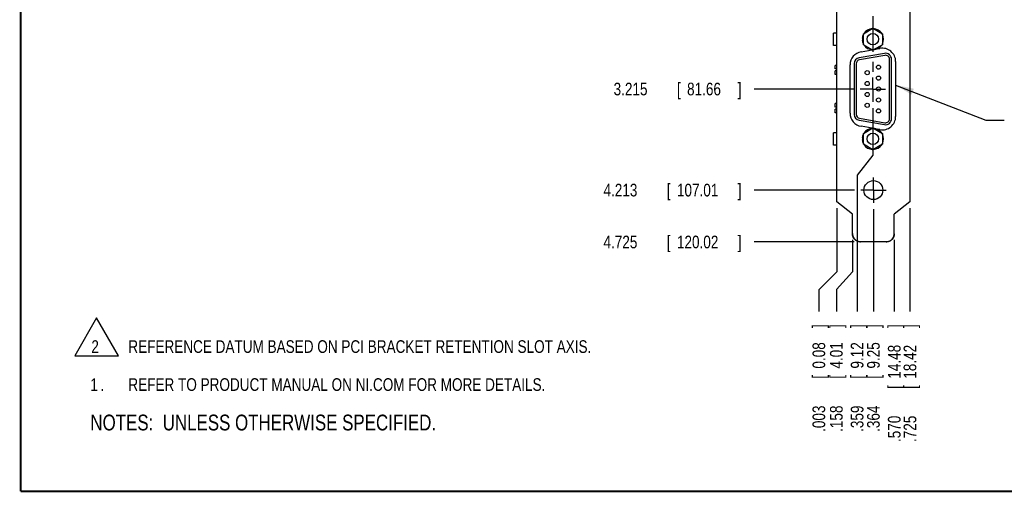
# Model space of a CAD drawing. Header units: inches. Extents: x 0.2 to 16.8, y 0.1 to 10.8.
# Tile 1 of 10: x 0.2 to 10, y 0.2 to 4.9. Entities that reach past the tile are written whole.
import ezdxf

# ---------------------------------------------------------------- set-up
doc = ezdxf.new("R2010")
doc.units = ezdxf.units.IN
doc.header["$LTSCALE"] = 0.935
doc.header["$MEASUREMENT"] = 0
doc.linetypes.add('CENTER', pattern=[0.6, 0.375, -0.075, 0.075, -0.075])
doc.layers.get('0').update_dxf_attribs({"linetype": 'CONTINUOUS'})
for name, color, linetype in [('DEFAULT_1', 7, 'CENTER'), ('DETAIL', 7, 'CONTINUOUS'), ('DIMENSIONS', 7, 'CONTINUOUS')]:
    doc.layers.add(name, color=color, linetype=linetype)
doc.styles.get("Standard").update_dxf_attribs({"font": 'txt', "width": 0.8})
doc.dimstyles.new('DIMSTYLE_1', dxfattribs={"dimtxt": 0.125, "dimasz": 0.18, "dimexe": 0.18, "dimexo": 0.0625, "dimgap": 0.09, "dimtad": 0, "dimtih": 1, "dimtoh": 1, "dimdec": 3, "dimzin": 4, "dimdsep": 46, "dimtxsty": 'STANDARD', "dimblk": '_FILLED', "dimblk1": '_FILLED', "dimblk2": '_FILLED', "dimcen": 0.09, "dimadec": 0, "dimazin": 0, "dimtp": 0.01, "dimtm": 0.01, "dimtfac": 1, "dimtdec": 3, "dimtofl": 0, "dimtmove": 0, "dimatfit": 3, "dimldrblk": '_FILLED', "dimfxl": 1, "dimtolj": 1, "dimtzin": 4, "dimarcsym": 0})

# ---------------------------------------------------------------- blocks, each defined once
blk = doc.blocks.new('*D0')
at = {"layer": 'DIMENSIONS', "color": 2, "linetype": 'CONTINUOUS'}
blk.add_line((8.4777, 2.72), (7.4897, 2.72), dxfattribs=at)
at = {"layer": 'DIMENSIONS', "color": 2, "linetype": 'CONTINUOUS', "width": 0.8}
for s, p in [('4.725', (6.0022, 2.6575)), ('[', (6.6272, 2.6575)), ('120.02', (6.7272, 2.6575)), (']', (7.3272, 2.6575))]:
    blk.add_text(s, height=0.125, dxfattribs=at).set_placement(p)
blk = doc.blocks.new('_FILLED')
at = {"color": 0, "linetype": 'BYBLOCK'}
blk.add_solid([(0, 0), (-1, 0.174), (-1, -0.174)], dxfattribs=at)
blk = doc.blocks.new('*D4')
at = {"layer": 'DIMENSIONS', "color": 2, "linetype": 'CONTINUOUS'}
blk.add_line((8.6662, 3.0445), (8.6662, 2.0325), dxfattribs=at)
at = {"layer": 'DIMENSIONS', "color": 2, "linetype": 'CONTINUOUS', "width": 0.8}
for s, p in [(']', (8.7287, 1.87)), ('9.25', (8.7287, 1.47)), ('[', (8.7287, 1.37)), ('.364', (8.7287, 0.845))]:
    blk.add_text(s, height=0.125, rotation=90, dxfattribs=at).set_placement(p)
blk = doc.blocks.new('*D5')
at = {"layer": 'DIMENSIONS', "color": 2, "linetype": 'CONTINUOUS'}
for p, q in [((8.6612, 4.0425), (8.6612, 3.5756)), ((8.6612, 3.5756), (8.5056, 3.3799)), ((8.5056, 3.3799), (8.5056, 2.0325))]:
    blk.add_line(p, q, dxfattribs=at)
at = {"layer": 'DIMENSIONS', "color": 2, "linetype": 'CONTINUOUS', "width": 0.8}
for s, p in [(']', (8.5681, 1.87)), ('9.12', (8.5681, 1.47)), ('[', (8.5681, 1.37)), ('.359', (8.5681, 0.845))]:
    blk.add_text(s, height=0.125, rotation=90, dxfattribs=at).set_placement(p)
blk = doc.blocks.new('*D12')
at = {"layer": 'DIMENSIONS', "color": 2, "linetype": 'CONTINUOUS'}
for p, q in [((8.3052, 3.0537), (8.3052, 2.4252)), ((8.3052, 2.4252), (8.1279, 2.2477)), ((8.1279, 2.2477), (8.1279, 2.0325))]:
    blk.add_line(p, q, dxfattribs=at)
at = {"layer": 'DIMENSIONS', "color": 2, "linetype": 'CONTINUOUS', "width": 0.8}
for s, p in [(']', (8.1904, 1.87)), ('0.08', (8.1904, 1.47)), ('[', (8.1904, 1.37)), ('.003', (8.1904, 0.845))]:
    blk.add_text(s, height=0.125, rotation=90, dxfattribs=at).set_placement(p)
blk = doc.blocks.new('*D13')
at = {"layer": 'DIMENSIONS', "color": 2, "linetype": 'CONTINUOUS'}
blk.add_line((9.0272, 3.0537), (9.0272, 2.0325), dxfattribs=at)
at = {"layer": 'DIMENSIONS', "color": 2, "linetype": 'CONTINUOUS', "width": 0.8}
for s, p in [(']', (9.0897, 1.87)), ('18.42', (9.0897, 1.37)), ('[', (9.0897, 1.27)), ('.725', (9.0897, 0.745))]:
    blk.add_text(s, height=0.125, rotation=90, dxfattribs=at).set_placement(p)
blk = doc.blocks.new('*D14')
at = {"layer": 'DIMENSIONS', "color": 2, "linetype": 'CONTINUOUS'}
blk.add_line((8.8722, 2.7398), (8.8722, 2.0325), dxfattribs=at)
at = {"layer": 'DIMENSIONS', "color": 2, "linetype": 'CONTINUOUS', "width": 0.8}
for s, p in [(']', (8.9347, 1.87)), ('14.48', (8.9347, 1.37)), ('[', (8.9347, 1.27)), ('.570', (8.9347, 0.745))]:
    blk.add_text(s, height=0.125, rotation=90, dxfattribs=at).set_placement(p)
blk = doc.blocks.new('*D15')
at = {"layer": 'DIMENSIONS', "color": 2, "linetype": 'CONTINUOUS'}
for p, q in [((8.4602, 2.7398), (8.4602, 2.4252)), ((8.4602, 2.4252), (8.3006, 2.2525)), ((8.3006, 2.2525), (8.3006, 2.0325))]:
    blk.add_line(p, q, dxfattribs=at)
at = {"layer": 'DIMENSIONS', "color": 2, "linetype": 'CONTINUOUS', "width": 0.8}
for s, p in [(']', (8.3631, 1.87)), ('4.01', (8.3631, 1.47)), ('[', (8.3631, 1.37)), ('.158', (8.3631, 0.845))]:
    blk.add_text(s, height=0.125, rotation=90, dxfattribs=at).set_placement(p)
blk = doc.blocks.new('*D20')
at = {"layer": 'DIMENSIONS', "color": 2, "linetype": 'CONTINUOUS'}
blk.add_line((8.4736, 4.2301), (7.4897, 4.2301), dxfattribs=at)
at = {"layer": 'DIMENSIONS', "color": 2, "linetype": 'CONTINUOUS', "width": 0.8}
for s, p in [('3.215', (6.1022, 4.1676)), ('[', (6.7272, 4.1676)), ('81.66', (6.8272, 4.1676)), (']', (7.3272, 4.1676))]:
    blk.add_text(s, height=0.125, dxfattribs=at).set_placement(p)
blk = doc.blocks.new('*D21')
at = {"layer": 'DIMENSIONS', "color": 2, "linetype": 'CONTINUOUS'}
blk.add_line((8.4786, 3.2321), (7.4897, 3.2321), dxfattribs=at)
at = {"layer": 'DIMENSIONS', "color": 2, "linetype": 'CONTINUOUS', "width": 0.8}
for s, p in [('[', (6.6272, 3.1696)), (']', (7.3272, 3.1696)), ('4.213', (6.0022, 3.1696)), ('107.01', (6.7272, 3.1696))]:
    blk.add_text(s, height=0.125, dxfattribs=at).set_placement(p)
blk = doc.blocks.new('NOTES_HEADER_BL0', base_point=(3.1215, 0.9375))
at = {"layer": 'DETAIL', "color": 2, "linetype": 'CONTINUOUS', "width": 0.8}
blk.add_text('NOTES:  UNLESS OTHERWISE SPECIFIED.', height=0.156, dxfattribs=at).set_placement((0.9375, 0.8595))
blk = doc.blocks.new('CUSTOM_NOTE_BL1', base_point=(3.6751, 1.3124))
at = {"layer": 'DETAIL', "color": 2, "linetype": 'CONTINUOUS', "width": 0.8}
for s, p in [('1', (0.9376, 1.2498)), ('REFER TO PRODUCT MANUAL ON NI.COM FOR MORE DETAILS.', (1.3125, 1.25)), ('.', (1.0376, 1.2498))]:
    blk.add_text(s, height=0.125, dxfattribs=at).set_placement(p)
blk = doc.blocks.new('CUSTOM_NOTE_BL2', base_point=(3.8976, 1.7838))
at = {"layer": 'DETAIL', "color": 2, "linetype": 'CONTINUOUS'}
for p, q in [((0.999, 1.9711), (0.7827, 1.5965)), ((1.2153, 1.5965), (0.999, 1.9711)), ((0.7827, 1.5965), (1.2153, 1.5965))]:
    blk.add_line(p, q, dxfattribs=at)
at = {"layer": 'DETAIL', "color": 2, "linetype": 'CONTINUOUS', "width": 0.8}
for s, p in [('2', (0.9473, 1.6248)), ('REFERENCE DATUM BASED ON PCI BRACKET RETENTION SLOT AXIS.', (1.3125, 1.625))]:
    blk.add_text(s, height=0.125, dxfattribs=at).set_placement(p)

msp = doc.modelspace()

# ---------------------------------------------------------------- linework, layer by layer
at = {"color": 7, "linetype": 'CONTINUOUS'}
for p, q in [((8.3052, 3.1162), (8.3052, 7.1991)), ((9.0272, 7.1681), (9.0272, 3.1162)), ((8.2741, 4.6612), (8.2741, 4.7829)), ((8.3052, 4.7829), (8.2741, 4.7829)), ((8.5675, 4.7762), (8.6612, 4.8303)), ((8.5675, 4.6679), (8.5675, 4.7762)), ((8.6612, 4.8303), (8.755, 4.7762)), ((8.755, 4.7762), (8.755, 4.6679)), ((8.557, 4.7298), (8.5675, 4.7298)), ((8.5675, 4.7143), (8.557, 4.7143)), ((8.6612, 4.6138), (8.5675, 4.6679)), ((8.755, 4.6679), (8.6612, 4.6138)), ((8.3052, 4.6612), (8.2741, 4.6612)), ((8.7762, 4.582), (8.5258, 4.5378)), ((8.5453, 4.5983), (8.6546, 4.6176)), ((8.7024, 4.626), (8.7313, 4.6311)), ((8.477, 4.4797), (8.477, 3.9806)), ((8.4966, 4.4797), (8.4966, 3.9806)), ((8.7796, 4.5626), (8.5292, 4.5185)), ((8.8258, 3.9364), (8.8258, 4.5238)), ((8.8455, 3.9364), (8.8455, 4.5238)), ((8.8862, 4.5011), (8.8862, 3.9591)), ((8.3052, 4.4636), (8.2892, 4.4636)), ((8.2892, 4.4286), (8.2892, 4.4636)), ((8.3052, 4.4286), (8.2892, 4.4286)), ((8.3052, 4.4096), (8.2892, 4.4096)), ((8.2892, 4.3746), (8.2892, 4.4096)), ((8.3052, 4.3746), (8.2892, 4.3746)), ((8.4362, 3.9919), (8.4362, 4.4683)), ((8.3052, 4.0856), (8.2892, 4.0856)), ((8.2892, 4.0506), (8.2892, 4.0856)), ((8.3052, 4.0506), (8.2892, 4.0506)), ((8.3052, 4.0316), (8.2892, 4.0316)), ((8.2892, 3.9966), (8.2892, 4.0316)), ((8.3052, 3.9966), (8.2892, 3.9966)), ((8.5258, 3.9224), (8.7762, 3.8783)), ((8.5292, 3.9418), (8.7796, 3.8977)), ((8.3052, 3.799), (8.2741, 3.799)), ((8.2741, 3.6774), (8.2741, 3.799)), ((8.6546, 3.8427), (8.5453, 3.8619)), ((8.5675, 3.7923), (8.6612, 3.8465)), ((8.5675, 3.6841), (8.5675, 3.7923)), ((8.6612, 3.8465), (8.755, 3.7923)), ((8.7313, 3.8291), (8.7024, 3.8342)), ((8.755, 3.7923), (8.755, 3.6841)), ((8.557, 3.746), (8.5675, 3.746)), ((8.5675, 3.7305), (8.557, 3.7305)), ((8.3052, 3.6774), (8.2741, 3.6774)), ((8.6612, 3.63), (8.5675, 3.6841)), ((8.755, 3.6841), (8.6612, 3.63)), ((8.4602, 2.9951), (8.3052, 3.1162)), ((9.0272, 3.1162), (8.8722, 2.9951)), ((8.4602, 2.8023), (8.4602, 2.9951)), ((8.8722, 2.8023), (8.8722, 2.9951)), ((8.7922, 2.7227), (8.5402, 2.7227)), ((8.7922, 2.72), (8.5402, 2.72))]:
    msp.add_line(p, q, dxfattribs=at)
at = {"color": 7, "linetype": 'CONTINUOUS', "const_width": 0.02}
for points in [[(0.25, 10.7586), (0.25, 0.2586)], [(0.25, 0.2586), (16.75, 0.2586)]]:
    msp.add_lwpolyline(points, dxfattribs=at)
at = {"color": 7, "linetype": 'CONTINUOUS'}
for centre, radius in [((8.6612, 4.7221), 0.056), ((8.6053, 4.3919), 0.0205), ((8.7171, 4.4459), 0.0205), ((8.6053, 4.2841), 0.0205), ((8.7171, 4.338), 0.0205), ((8.6053, 4.1762), 0.0205), ((8.7171, 4.2301), 0.0205), ((8.6053, 4.0683), 0.0205), ((8.7171, 4.1223), 0.0205), ((8.7171, 4.0144), 0.0205), ((8.6612, 3.7382), 0.056), ((8.6662, 3.2321), 0.0935)]:
    msp.add_circle(centre, radius, dxfattribs=at)
for centre, radius, start, end in [((8.6612, 4.7221), 0.1045, 153.78324, 175.74689), ((8.6612, 4.7221), 0.1045, 93.78324, 146.21676), ((8.6612, 4.7221), 0.1045, 33.78324, 86.21676), ((8.6612, 4.7221), 0.1045, 333.78324, 26.21676), ((8.6612, 4.7221), 0.1045, 184.25311, 206.21676), ((8.5682, 4.4683), 0.132, 100, 180), ((8.6612, 4.7221), 0.1045, 213.78324, 266.21676), ((8.6612, 4.7221), 0.1045, 273.78324, 326.21676), ((8.7542, 4.5011), 0.132, 0, 100), ((8.7864, 4.5238), 0.0591, 0, 100), ((8.536, 4.4797), 0.0591, 100, 180), ((8.536, 4.4797), 0.0394, 100, 180), ((8.7864, 4.5238), 0.0394, 0, 100), ((8.5682, 3.9919), 0.132, 180, 260), ((8.536, 3.9806), 0.0591, 180, 260), ((8.536, 3.9806), 0.0394, 180, 260), ((8.7542, 3.9591), 0.132, 260, 360), ((8.7864, 3.9364), 0.0591, 260, 360), ((8.7864, 3.9364), 0.0394, 260, 360), ((8.6612, 3.7382), 0.1045, 93.78324, 146.21676), ((8.6612, 3.7382), 0.1045, 33.78324, 86.21676), ((8.6612, 3.7382), 0.1045, 153.78324, 175.74689), ((8.6612, 3.7382), 0.1045, 184.25311, 206.21676), ((8.6612, 3.7382), 0.1045, 333.78324, 26.21676), ((8.6612, 3.7382), 0.1045, 213.78324, 266.21676), ((8.6612, 3.7382), 0.1045, 273.78324, 326.21676)]:
    msp.add_arc(centre, radius, start, end, dxfattribs=at)
for points, knots in [([(8.4602, 2.8023), (8.4602, 2.8007), (8.4603, 2.7973), (8.4608, 2.7924), (8.4616, 2.7874), (8.4627, 2.7825), (8.4641, 2.7777), (8.4658, 2.773), (8.4678, 2.7684), (8.4701, 2.7639), (8.4726, 2.7596), (8.4754, 2.7555), (8.4785, 2.7515), (8.4819, 2.7478), (8.4854, 2.7442), (8.4892, 2.7409), (8.4932, 2.7378), (8.4973, 2.735), (8.5016, 2.7325), (8.5061, 2.7302), (8.5107, 2.7282), (8.5155, 2.7265), (8.5203, 2.7251), (8.5252, 2.724), (8.5302, 2.7232), (8.5352, 2.7228), (8.5385, 2.7227), (8.5402, 2.7227)], [0, 0, 0, 0, 0.039923, 0.07985, 0.119774, 0.159709, 0.199639, 0.239589, 0.279528, 0.319494, 0.359447, 0.399429, 0.439399, 0.4794, 0.519388, 0.559408, 0.599416, 0.639454, 0.679481, 0.719536, 0.75958, 0.799647, 0.839706, 0.879779, 0.919848, 0.959925, 1, 1, 1, 1]), ([(8.5402, 2.72), (8.5385, 2.72), (8.5352, 2.7201), (8.5302, 2.7206), (8.5252, 2.7214), (8.5203, 2.7225), (8.5155, 2.7239), (8.5107, 2.7256), (8.5061, 2.7276), (8.5016, 2.7298), (8.4973, 2.7324), (8.4932, 2.7352), (8.4892, 2.7383), (8.4854, 2.7416), (8.4819, 2.7451), (8.4785, 2.7489), (8.4754, 2.7529), (8.4726, 2.757), (8.4701, 2.7613), (8.4678, 2.7658), (8.4658, 2.7704), (8.4641, 2.7751), (8.4627, 2.7799), (8.4616, 2.7848), (8.4608, 2.7897), (8.4603, 2.7947), (8.4602, 2.7981), (8.4602, 2.7997)], [0, 0, 0, 0, 0.040075, 0.080152, 0.120221, 0.160294, 0.200353, 0.24042, 0.280464, 0.320519, 0.360546, 0.400584, 0.440592, 0.480612, 0.5206, 0.560601, 0.600571, 0.640553, 0.680506, 0.720472, 0.760411, 0.800361, 0.840291, 0.880226, 0.92015, 0.960077, 1, 1, 1, 1]), ([(8.8722, 2.7997), (8.8722, 2.7981), (8.8721, 2.7947), (8.8716, 2.7897), (8.8708, 2.7848), (8.8697, 2.7799), (8.8683, 2.7751), (8.8666, 2.7704), (8.8646, 2.7658), (8.8624, 2.7613), (8.8598, 2.757), (8.857, 2.7529), (8.8539, 2.7489), (8.8506, 2.7451), (8.847, 2.7416), (8.8432, 2.7383), (8.8393, 2.7352), (8.8351, 2.7324), (8.8308, 2.7298), (8.8263, 2.7276), (8.8217, 2.7256), (8.8169, 2.7239), (8.8121, 2.7225), (8.8072, 2.7214), (8.8022, 2.7206), (8.7972, 2.7201), (8.7939, 2.72), (8.7922, 2.72)], [0, 0, 0, 0, 0.039923, 0.07985, 0.119774, 0.159709, 0.199639, 0.239589, 0.279528, 0.319494, 0.359447, 0.399429, 0.439399, 0.4794, 0.519388, 0.559408, 0.599416, 0.639454, 0.679481, 0.719536, 0.75958, 0.799647, 0.839706, 0.879779, 0.919848, 0.959925, 1, 1, 1, 1]), ([(8.7922, 2.7227), (8.7939, 2.7227), (8.7972, 2.7228), (8.8022, 2.7232), (8.8072, 2.724), (8.8121, 2.7251), (8.8169, 2.7265), (8.8217, 2.7282), (8.8263, 2.7302), (8.8308, 2.7325), (8.8351, 2.735), (8.8393, 2.7378), (8.8432, 2.7409), (8.847, 2.7442), (8.8506, 2.7478), (8.8539, 2.7515), (8.857, 2.7555), (8.8598, 2.7596), (8.8624, 2.7639), (8.8646, 2.7684), (8.8666, 2.773), (8.8683, 2.7777), (8.8697, 2.7825), (8.8708, 2.7874), (8.8716, 2.7924), (8.872, 2.7965), (8.8721, 2.7989), (8.8722, 2.7997)], [0, 0, 0, 0, 0.040928, 0.081858, 0.12278, 0.163706, 0.204618, 0.245537, 0.286434, 0.327342, 0.36822, 0.40911, 0.449969, 0.490841, 0.531681, 0.572533, 0.613354, 0.654187, 0.69499, 0.735806, 0.776596, 0.817396, 0.858176, 0.898961, 0.939735, 0.980512, 1, 1, 1, 1])]:
    msp.add_open_spline(points, degree=3, knots=knots, dxfattribs=at)
msp.add_open_spline([(8.8722, 2.7997), (8.8722, 2.8006), (8.8722, 2.8015), (8.8722, 2.8023)], degree=3, dxfattribs=at)
at = {"layer": 'DEFAULT_1', "color": 7, "linetype": 'CENTER'}
for p, q in [((8.6612, 5.6001), (8.6612, 4.3443)), ((8.6612, 4.2301), (8.6612, 4.3443)), ((8.6612, 4.2301), (8.5361, 4.2301)), ((8.6612, 4.2301), (8.7863, 4.2301)), ((8.6612, 4.2301), (8.6612, 4.105)), ((8.6662, 3.2321), (8.6662, 3.3572)), ((8.6662, 3.2321), (8.5411, 3.2321)), ((8.6662, 3.2321), (8.7913, 3.2321)), ((8.6662, 3.2321), (8.6662, 3.107))]:
    msp.add_line(p, q, dxfattribs=at)
at = {"layer": 'DETAIL', "color": 2, "linetype": 'CONTINUOUS'}
for p, q in [((8.8862, 4.2694), (9.7772, 3.9217)), ((9.7772, 3.9217), (9.9572, 3.9217))]:
    msp.add_line(p, q, dxfattribs=at)
msp.add_solid([(9.0653, 4.2331), (8.8862, 4.2694), (9.0425, 4.1748)], dxfattribs=at)

# ---------------------------------------------------------------- block references
for name, p in [('CUSTOM_NOTE_BL2', (3.8976, 1.7838)), ('CUSTOM_NOTE_BL1', (3.6751, 1.3124)), ('NOTES_HEADER_BL0', (3.1215, 0.9375))]:
    msp.add_blockref(name, p, dxfattribs=at)

# ---------------------------------------------------------------- dimensions: what is measured, and where the dimension line sits
at = {"layer": 'DIMENSIONS', "color": 2, "linetype": 'CONTINUOUS'}
for feature_location, offset, dtype, origin, picture, middle in [((8.4777, 2.72), (-0.988, 0), 0, (8.2572, 7.4451), '*D0', (6.7147, 2.72)), ((8.4786, 3.2321), (-0.9889, 0), 0, (8.5411, 7.4451), '*D21', (6.7147, 3.2321)), ((8.4736, 4.2301), (-0.9839, 0), 0, (8.5361, 7.4451), '*D20', (6.7647, 4.2301)), ((8.6612092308, 4.0424689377), (-0.1556312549, -2.0099311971), 0, (8.3022092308, 4.1049689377), '*D5', (8.5055779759, 1.4075377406)), ((8.3052092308, 3.0536682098), (-0.1773140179, -1.0211304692), 0, (8.3022092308, 3.1161682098), '*D12', (8.1278952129, 1.4075377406)), ((9.0272, 3.0537), (0, -1.0211), 1, (8.3022, 3.1162), '*D13', (9.0272, 1.3575)), ((8.6662, 3.0445), (0, -1.0119), 1, (8.3022, 3.107), '*D4', (8.6662, 1.4075)), ((8.4602092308, 2.7398479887), (-0.1596550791, -0.7073102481), 0, (8.3022092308, 2.8023479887), '*D15', (8.3005541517, 1.4075377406)), ((8.8722, 2.7398), (0, -0.7073), 1, (8.3022, 2.8023), '*D14', (8.8722, 1.3575))]:
    dim = msp.add_ordinate_dim(feature_location=feature_location, offset=offset, dtype=dtype, origin=origin, dimstyle='DIMSTYLE_1', dxfattribs=at)
    dim.commit()
    dim.dimension.update_dxf_attribs({"geometry": picture, "text_midpoint": middle})

doc.saveas('drawing.dxf')
